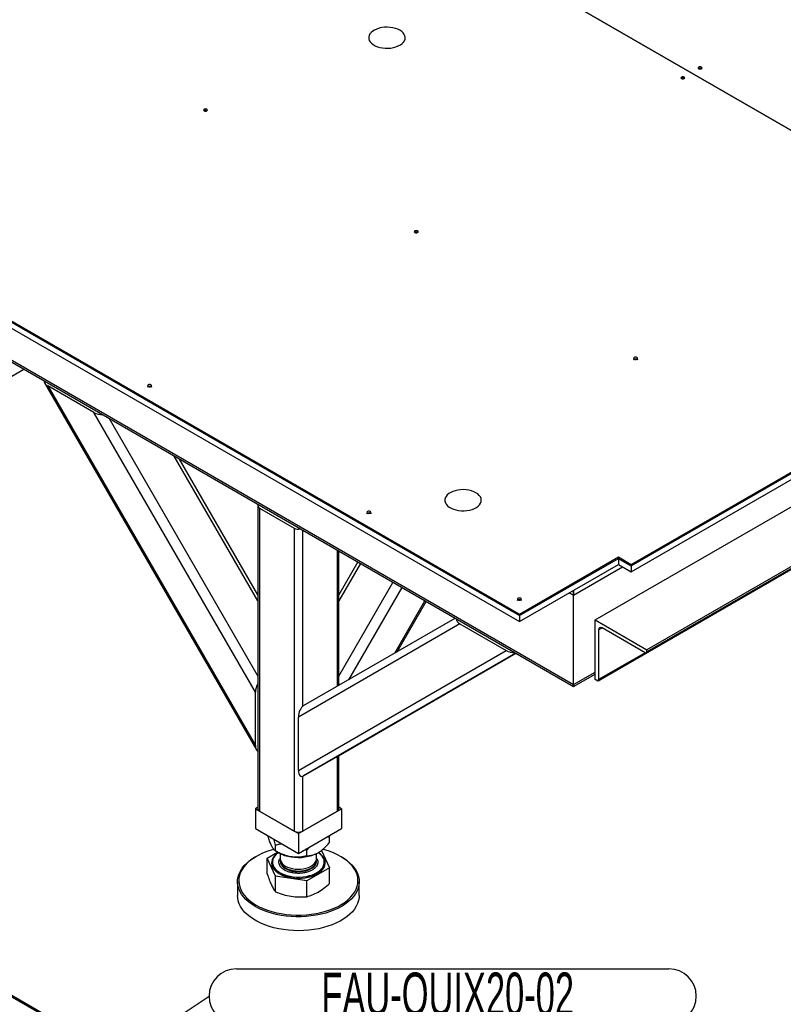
# Model space of a CAD drawing. Header units: millimetres. Extents: x 0 to 841, y 0 to 594.
# Tile 27 of 35: x 650 to 713, y 365 to 446. Entities that reach past the tile are written whole.
import ezdxf

# ---------------------------------------------------------------- set-up
doc = ezdxf.new("R2010")
doc.units = ezdxf.units.MM
doc.layers.add('NOTES', color=6, linetype='Continuous')
doc.layers.add('TRAIT-FORT', color=4, linetype='Continuous', lineweight=25)
doc.styles.add('SLDTEXTSTYLE5', font='TXT', dxfattribs={"width": 0.605})
doc.dimstyles.new('SLDDIMSTYLE2', dxfattribs={"dimtxt": 0.18, "dimasz": 1, "dimexe": 0, "dimexo": 0.0625, "dimgap": 0, "dimtad": 0, "dimtih": 1, "dimtoh": 1, "dimdec": 0, "dimrnd": 1e-09, "dimzin": 0, "dimdsep": 46, "dimtxsty": 'Standard', "dimblk1": 'DOT', "dimblk2": 'DOT', "dimsah": 1, "dimcen": 0.09, "dimadec": 0, "dimazin": 0, "dimtfac": 1, "dimtdec": 0, "dimtofl": 0, "dimtmove": 0, "dimatfit": 3, "dimldrblk": 'DOT', "dimfxl": 0, "dimfrac": 2, "dimtolj": 1, "dimtzin": 0, "dimarcsym": 0})

# ---------------------------------------------------------------- blocks, each defined once
blk = doc.blocks.new('SW_NOTE_6')
at = {"layer": 'NOTES', "color": 0}
for p, q in [((2.248, 2.248), (37.807, 2.248)), ((37.807, -2.248), (2.248, -2.248))]:
    blk.add_line(p, q, dxfattribs=at)
for centre, start, end in [((2.248, 0), 90, 270), ((37.807, 0), 270, 90)]:
    blk.add_arc(centre, 2.248, start, end, dxfattribs=at)
at = {"layer": 'NOTES', "color": 0, "insert": (19.618, 1.939), "char_height": 3.5, "attachment_point": 2, "style": 'SLDTEXTSTYLE5'}
blk.add_mtext('FAU-QUIX20-02', dxfattribs=at)
blk = doc.blocks.new('_Dot')
at = {"color": 0, "linetype": 'ByBlock', "lineweight": -2}
blk.add_line((-0.5, 0), (-1, 0), dxfattribs=at)
at = {"color": 0, "linetype": 'ByBlock', "const_width": 0.5}
blk.add_lwpolyline([(-0.25, 0, 1), (0.25, 0, 1)], format="xyb", close=True, dxfattribs=at)

msp = doc.modelspace()

# ---------------------------------------------------------------- linework, layer by layer
at = {"layer": 'TRAIT-FORT', "color": 4, "linetype": 'Continuous', "lineweight": 25}
for p, q in [((672.5927, 460.0944), (737.6465, 422.5397)), ((737.6466, 422.5397), (672.5928, 460.0945)), ((705.9399, 441.6681), (705.9465, 441.664)), ((704.5256, 440.8517), (704.5323, 440.8476)), ((618.8526, 438.3371), (690.9774, 396.7003)), ((665.2813, 438.1983), (665.2879, 438.1943)), ((618.8526, 437.8472), (690.9774, 396.2104)), ((626.9844, 433.7652), (690.9774, 396.8228)), ((626.9844, 433.6428), (690.9774, 396.7003)), ((623.3073, 432.6618), (695.4322, 391.025)), ((623.5145, 432.3731), (695.4322, 390.8558)), ((682.6053, 428.1973), (682.612, 428.1933)), ((697.2, 396.3323), (746.6975, 424.9066)), ((700.1698, 400.9049), (737.6465, 422.5397)), ((700.1698, 400.7824), (737.6465, 422.4172)), ((701.4012, 393.6282), (750.8987, 422.2025)), ((750.9401, 422.4574), (701.4426, 393.8831)), ((750.9401, 422.2941), (701.4426, 393.7198)), ((697.4414, 391.3415), (746.9389, 419.9158)), ((636.0352, 408.7407), (650.2433, 416.9428)), ((700.1698, 400.7824), (727.3934, 416.4982)), ((651.93, 415.8279), (669.3541, 385.6485)), ((652.1985, 415.583), (669.2762, 386.0036)), ((655.9985, 413.3893), (652.1985, 415.583)), ((700.1698, 400.2925), (727.3934, 416.0083)), ((669.2762, 390.3917), (655.9985, 413.3893)), ((657.2468, 412.8998), (669.4764, 391.7176)), ((669.4764, 397.9065), (662.6063, 409.8059)), ((669.4764, 398.4136), (663.0454, 409.5523)), ((669.4764, 405.7202), (669.4764, 380.8157)), ((669.6228, 405.5161), (672.4511, 403.8834)), ((669.6228, 405.5161), (669.6228, 380.6116)), ((672.4511, 403.8834), (672.4511, 378.9789)), ((673.1582, 403.7143), (673.1582, 389.232)), ((675.9865, 402.0816), (675.9865, 390.877)), ((676.1329, 390.9615), (676.1329, 401.9971)), ((677.6847, 401.1013), (676.1329, 398.4136)), ((677.9043, 400.9745), (676.1329, 397.9065)), ((690.9774, 396.8228), (699.1092, 401.5172)), ((690.9774, 396.7003), (699.1092, 401.3947)), ((690.9774, 396.2104), (699.1092, 400.9048)), ((699.1092, 401.5172), (700.1698, 400.9049)), ((699.1092, 401.5172), (699.1092, 401.3947)), ((699.1092, 401.3947), (700.1698, 400.7824)), ((699.1092, 401.3947), (699.1092, 400.9048)), ((699.1092, 400.9048), (700.1698, 400.2925)), ((700.1698, 400.9049), (700.1698, 400.7824)), ((700.1698, 400.7824), (700.1698, 400.2925)), ((695.4322, 398.3738), (699.4628, 400.7006)), ((676.1329, 391.7176), (680.5842, 399.4274)), ((681.3085, 399.0093), (676.9268, 391.42)), ((695.0786, 398.578), (695.4322, 398.3738)), ((695.4322, 398.3738), (695.4322, 398.7821)), ((695.4322, 398.7821), (695.4322, 398.3738)), ((695.4322, 391.025), (695.4322, 398.3738)), ((680.7274, 393.6147), (683.2087, 397.9123)), ((680.9182, 393.7249), (683.304, 397.8573)), ((690.9774, 396.8228), (690.9774, 396.7003)), ((690.9774, 396.7003), (690.9774, 396.2104)), ((686.0894, 396.0184), (672.8117, 388.3508)), ((673.236, 389.2886), (685.6895, 396.4802)), ((686.0894, 396.0184), (689.8894, 393.8247)), ((697.2, 391.4331), (697.2, 396.3323)), ((697.2, 396.3323), (701.4426, 393.8831)), ((697.4828, 395.5158), (697.7657, 395.6791)), ((697.4828, 395.5158), (697.4828, 391.4331)), ((701.3012, 393.6381), (697.7657, 395.6791)), ((672.8117, 383.9627), (689.8894, 393.8247)), ((690.6895, 393.5938), (673.236, 383.5148)), ((675.9159, 385.0619), (690.6899, 393.5935)), ((701.3018, 393.6378), (697.4828, 391.4331)), ((701.4426, 393.7198), (701.4426, 393.8831)), ((695.4322, 391.025), (697.2, 392.0455)), ((695.4322, 390.8558), (697.2, 391.8763)), ((697.3414, 391.3514), (697.2, 391.4331)), ((669.2762, 386.0036), (669.2762, 390.3917)), ((695.4322, 390.8558), (695.4322, 391.025)), ((695.4322, 391.025), (695.4322, 390.8558)), ((672.8117, 383.9627), (672.8117, 388.3508)), ((673.236, 383.5148), (675.9159, 385.0619)), ((675.9865, 385.1026), (675.9865, 380.6116)), ((676.1329, 380.8157), (676.1329, 385.1872)), ((618.1695, 383.4216), (674.738, 350.7653)), ((618.1695, 383.2991), (674.738, 350.6428)), ((673.1582, 383.4816), (673.1582, 378.9789)), ((669.4764, 380.9354), (669.2691, 380.8157)), ((669.2691, 380.8157), (669.2691, 379.1827)), ((669.2691, 380.8157), (672.8047, 378.7747)), ((669.6228, 380.6116), (672.4511, 378.9789)), ((672.8047, 378.7747), (676.3402, 380.8157)), ((673.1582, 378.9789), (675.9865, 380.6116)), ((676.3402, 380.8157), (676.1329, 380.9354)), ((676.3402, 380.8157), (676.3402, 379.1827)), ((669.2691, 379.1827), (672.8047, 377.1416)), ((672.8047, 377.1416), (676.3402, 379.1827)), ((672.8047, 378.7747), (672.8047, 377.1416)), ((675.37, 378.4953), (675.3388, 378.6046)), ((675.37, 378.0312), (675.37, 378.4953)), ((670.9266, 377.344), (671.178, 377.1988)), ((670.9267, 377.3439), (670.9267, 377.808)), ((673.492, 377.4112), (673.3744, 377.4705)), ((673.492, 377.4112), (673.7585, 377.6923)), ((673.492, 376.9471), (673.492, 377.4112)), ((674.7076, 377.3876), (675.37, 375.9606)), ((669.3393, 376.8957), (669.2686, 376.8549)), ((670.2393, 376.7542), (671.0937, 377.2475)), ((670.9267, 375.2733), (670.2393, 376.7542)), ((670.2393, 375.4604), (670.2393, 376.7542)), ((671.2592, 376.6618), (671.3047, 376.733)), ((671.3047, 377.131), (671.3047, 376.7085)), ((671.3047, 376.5539), (671.3047, 376.5044)), ((674.3032, 376.4667), (674.3047, 376.5044)), ((674.3047, 376.7085), (674.3047, 377.131)), ((674.3047, 376.5044), (674.3047, 376.5539)), ((676.3408, 376.8549), (676.27, 376.8957)), ((670.6697, 376.4228), (670.6697, 376.4146)), ((675.37, 375.9606), (673.492, 374.8765)), ((674.9397, 376.4146), (674.9397, 376.4228)), ((675.37, 374.6668), (675.37, 375.9606)), ((673.492, 374.8765), (670.9267, 375.2733)), ((670.9267, 373.9795), (670.9267, 375.2733)), ((673.492, 373.5826), (673.492, 374.8765)), ((667.8047, 374.8142), (667.8047, 373.671)), ((677.8047, 373.671), (677.8047, 374.8142)), ((636.5542, 372.6859), (674.81, 350.6013))]:
    msp.add_line(p, q, dxfattribs=at)
at = {"layer": 'TRAIT-FORT', "color": 4, "linetype": 'Continuous', "lineweight": 25, "flags": 128}
for points in [[(681.1487, 444.8183), (680.9744, 444.9046), (680.7793, 444.9745), (680.568, 445.0264), (680.3454, 445.0591), (680.1168, 445.0717), (679.8875, 445.0641), (679.663, 445.0364), (679.4484, 444.9892), (679.2487, 444.9236), (679.0688, 444.8413), (678.9128, 444.744), (678.7843, 444.6341), (678.6863, 444.5142), (678.6212, 444.3871), (678.5905, 444.2557), (678.5949, 444.1231), (678.6343, 443.9925), (678.7078, 443.8669), (678.8136, 443.7493), (678.9493, 443.6423), (679.1117, 443.5486), (679.297, 443.4702), (679.5008, 443.4092), (679.7184, 443.3667), (679.9446, 443.344), (680.1742, 443.3415), (680.4018, 443.3592), (680.622, 443.3968), (680.8298, 443.4533), (681.0201, 443.5275), (681.1886, 443.6176), (681.3313, 443.7214), (681.4448, 443.8367), (681.5266, 443.9606), (681.5746, 444.0902), (681.5878, 444.2225), (681.5658, 444.3545), (681.5092, 444.483), (681.4193, 444.605), (681.2982, 444.7176), (681.1487, 444.8183)], [(705.7136, 441.6599), (705.7655, 441.6399), (705.8267, 441.6329), (705.888, 441.6399), (705.9399, 441.6599), (705.9745, 441.6899), (705.9867, 441.7252), (705.9745, 441.7606), (705.9399, 441.7906), (705.888, 441.8106), (705.8267, 441.8176), (705.7655, 441.8106), (705.7136, 441.7906), (705.6789, 441.7606), (705.6667, 441.7252), (705.6789, 441.6899), (705.7136, 441.6599)], [(704.2994, 440.8435), (704.3513, 440.8235), (704.4125, 440.8165), (704.4737, 440.8235), (704.5256, 440.8435), (704.5603, 440.8735), (704.5725, 440.9088), (704.5603, 440.9442), (704.5256, 440.9742), (704.4737, 440.9942), (704.4125, 441.0012), (704.3513, 440.9942), (704.2994, 440.9742), (704.2647, 440.9442), (704.2525, 440.9088), (704.2647, 440.8735), (704.2994, 440.8435)], [(665.055, 438.1902), (665.1069, 438.1702), (665.1681, 438.1631), (665.2293, 438.1702), (665.2813, 438.1902), (665.3159, 438.2201), (665.3281, 438.2555), (665.3159, 438.2908), (665.2813, 438.3208), (665.2293, 438.3408), (665.1681, 438.3479), (665.1069, 438.3408), (665.055, 438.3208), (665.0203, 438.2908), (665.0081, 438.2555), (665.0203, 438.2201), (665.055, 438.1902)], [(682.3791, 428.1892), (682.431, 428.1692), (682.4922, 428.1621), (682.5534, 428.1692), (682.6053, 428.1892), (682.64, 428.2192), (682.6522, 428.2545), (682.64, 428.2899), (682.6053, 428.3198), (682.5534, 428.3398), (682.4922, 428.3469), (682.431, 428.3398), (682.3791, 428.3198), (682.3444, 428.2899), (682.3322, 428.2545), (682.3444, 428.2192), (682.3791, 428.1892)], [(700.4102, 417.78), (700.4622, 417.76), (700.5234, 417.753), (700.5846, 417.76), (700.6365, 417.78), (700.6712, 417.81), (700.6834, 417.8453), (700.6712, 417.8807), (700.6365, 417.9106), (700.5846, 417.9307), (700.5234, 417.9377), (700.4622, 417.9307), (700.4102, 417.9106), (700.3756, 417.8807), (700.3634, 417.8453), (700.3756, 417.81), (700.4102, 417.78)], [(700.3634, 417.7228), (700.3756, 417.7582), (700.4102, 417.7882), (700.4622, 417.8082), (700.5234, 417.8152), (700.5846, 417.8082), (700.6365, 417.7882)], [(700.6365, 417.7882), (700.6712, 417.7582), (700.6834, 417.7228)], [(660.4588, 415.5349), (660.5107, 415.5149), (660.5719, 415.5078), (660.6331, 415.5149), (660.685, 415.5349), (660.7197, 415.5648), (660.7319, 415.6002), (660.7197, 415.6355), (660.685, 415.6655), (660.6331, 415.6855), (660.5719, 415.6926), (660.5107, 415.6855), (660.4588, 415.6655), (660.4241, 415.6355), (660.4119, 415.6002), (660.4241, 415.5648), (660.4588, 415.5349)], [(660.4119, 415.4777), (660.4241, 415.5131), (660.4588, 415.543), (660.5107, 415.563), (660.5719, 415.5701), (660.6331, 415.563), (660.685, 415.543)], [(660.685, 415.543), (660.7197, 415.5131), (660.7319, 415.4777)], [(687.4066, 406.7941), (687.2323, 406.8803), (687.0372, 406.9503), (686.8259, 407.0022), (686.6033, 407.0348), (686.3747, 407.0475), (686.1454, 407.0399), (685.9209, 407.0122), (685.7063, 406.965), (685.5066, 406.8994), (685.3267, 406.8171), (685.1707, 406.7198), (685.0422, 406.6099), (684.9442, 406.49), (684.8791, 406.3629), (684.8484, 406.2315), (684.8528, 406.0989), (684.8922, 405.9683), (684.9657, 405.8427), (685.0715, 405.7251), (685.2072, 405.6181), (685.3696, 405.5244), (685.5549, 405.446), (685.7587, 405.3849), (685.9763, 405.3425), (686.2025, 405.3198), (686.4321, 405.3172), (686.6597, 405.335), (686.8799, 405.3725), (687.0877, 405.4291), (687.278, 405.5033), (687.4465, 405.5933), (687.5892, 405.6972), (687.7027, 405.8125), (687.7845, 405.9363), (687.8325, 406.066), (687.8457, 406.1983), (687.8237, 406.3303), (687.7671, 406.4588), (687.6772, 406.5808), (687.5561, 406.6934), (687.4066, 406.7941)], [(678.4899, 405.1257), (678.5418, 405.1057), (678.6031, 405.0986), (678.6643, 405.1057), (678.7162, 405.1257), (678.7509, 405.1557), (678.7631, 405.191), (678.7509, 405.2264), (678.7162, 405.2563), (678.6643, 405.2763), (678.6031, 405.2834), (678.5418, 405.2763), (678.4899, 405.2563), (678.4553, 405.2264), (678.4431, 405.191), (678.4553, 405.1557), (678.4899, 405.1257)], [(678.4431, 405.0685), (678.4553, 405.1039), (678.4899, 405.1338), (678.5418, 405.1539), (678.6031, 405.1609), (678.6643, 405.1539), (678.7162, 405.1338)], [(678.7162, 405.1338), (678.7509, 405.1039), (678.7631, 405.0685)], [(690.8643, 397.9821), (690.9162, 397.9621), (690.9774, 397.9551), (691.0387, 397.9621), (691.0906, 397.9821), (691.1253, 398.0121), (691.1374, 398.0474), (691.1253, 398.0828), (691.0906, 398.1127), (691.0387, 398.1328), (690.9774, 398.1398), (690.9162, 398.1328), (690.8643, 398.1127), (690.8296, 398.0828), (690.8174, 398.0474), (690.8296, 398.0121), (690.8643, 397.9821)], [(690.8174, 397.925), (690.8296, 397.9603), (690.8643, 397.9903), (690.9162, 398.0103), (690.9774, 398.0173), (691.0387, 398.0103), (691.0906, 397.9903)], [(691.0906, 397.9903), (691.1253, 397.9603), (691.1374, 397.925)], [(670.7819, 377.4723), (670.5677, 377.4126), (670.2061, 377.294), (669.8631, 377.1581), (669.5414, 377.006), (669.2431, 376.8386), (668.9706, 376.6572), (668.7256, 376.4632), (668.5101, 376.2578), (668.3255, 376.0427), (668.1731, 375.8193), (668.0541, 375.5892), (667.9694, 375.3541), (667.9195, 375.1157), (667.9048, 374.8758), (667.9254, 374.636), (667.9811, 374.398), (668.0716, 374.1637), (668.1962, 373.9346), (668.354, 373.7125), (668.5439, 373.4988), (668.7645, 373.2953), (669.0142, 373.1032), (669.2912, 372.9241), (669.5935, 372.7592), (669.9189, 372.6097), (670.2652, 372.4767), (670.6297, 372.361), (671.0099, 372.2637), (671.403, 372.1853), (671.8063, 372.1265), (672.2167, 372.0876)], [(672.2167, 372.0876), (672.6314, 372.0689), (673.0473, 372.0706), (673.4615, 372.0926), (673.8709, 372.1349), (674.2726, 372.197), (674.6638, 372.2786), (675.0416, 372.3791), (675.4033, 372.4977), (675.7462, 372.6335), (676.0679, 372.7857), (676.3662, 372.953), (676.6387, 373.1344), (676.8837, 373.3285), (677.0992, 373.5338), (677.2839, 373.749), (677.4362, 373.9724), (677.5552, 374.2025), (677.6399, 374.4375), (677.6898, 374.6759), (677.7045, 374.9159), (677.6839, 375.1557), (677.6282, 375.3936), (677.5377, 375.628), (677.4131, 375.8571), (677.2553, 376.0792), (677.0654, 376.2928), (676.8448, 376.4964), (676.5951, 376.6884), (676.3181, 376.8675), (676.0158, 377.0324), (675.6904, 377.182), (675.3441, 377.315), (674.9796, 377.4306), (674.8123, 377.4762)], [(672.2047, 371.9486), (671.7915, 371.9876), (671.3853, 372.0465), (670.9891, 372.1247), (670.6056, 372.2219), (670.2376, 372.3372), (669.8876, 372.4699), (669.558, 372.619), (669.2512, 372.7836), (668.9693, 372.9623), (668.7143, 373.1541), (668.4881, 373.3575), (668.2921, 373.5711), (668.1277, 373.7935), (667.9962, 374.023), (667.8983, 374.258), (667.8349, 374.497), (667.8064, 374.7382), (667.8129, 374.9799), (667.8544, 375.2205), (667.9307, 375.4582), (668.0411, 375.6913), (668.185, 375.9184), (668.3612, 376.1377), (668.5687, 376.3477), (668.8058, 376.5469), (669.071, 376.734), (669.2686, 376.8549)], [(671.1632, 377.2074), (671.0029, 377.0913), (670.8552, 376.9522), (670.7394, 376.8034), (670.6576, 376.6473), (670.611, 376.4864), (670.6004, 376.3234), (670.6261, 376.161), (670.6875, 376.0018), (670.7836, 375.8484), (670.913, 375.7034), (671.0734, 375.5691), (671.2622, 375.4478), (671.4764, 375.3414), (671.7124, 375.2517), (671.9663, 375.1801), (672.234, 375.1279)], [(671.1604, 377.209), (671.1426, 377.1964), (670.9849, 377.0673), (670.857, 376.9277), (670.7612, 376.7798), (670.6989, 376.626), (670.6712, 376.4688), (670.6785, 376.311), (670.7207, 376.1549), (670.7971, 376.0033), (670.9065, 375.8585), (671.0471, 375.723), (671.2165, 375.599), (671.412, 375.4886), (671.6304, 375.3934), (671.8681, 375.3152), (672.1211, 375.2551), (672.3853, 375.2143), (672.6565, 375.1932), (672.9301, 375.1924), (673.2016, 375.2117), (673.4666, 375.251), (673.7207, 375.3095), (673.9598, 375.3862), (674.1799, 375.48), (674.3775, 375.5893), (674.5492, 375.7122), (674.6922, 375.8468), (674.8043, 375.9909), (674.8836, 376.1421), (674.9287, 376.2979), (674.9389, 376.4557), (674.9141, 376.613), (674.8546, 376.7671), (674.7615, 376.9156), (674.6363, 377.056), (674.481, 377.1861), (674.4482, 377.2094)], [(671.3047, 376.7085), (671.3047, 376.703), (671.3237, 376.5709), (671.3775, 376.442), (671.4647, 376.3194), (671.5833, 376.2058), (671.7305, 376.1041), (671.903, 376.0165), (672.0965, 375.9452), (672.3067, 375.8917), (672.5285, 375.8574), (672.7568, 375.8431), (672.9862, 375.849), (673.2114, 375.8751), (673.427, 375.9207), (673.628, 375.9847), (673.8098, 376.0658), (673.968, 376.1619), (674.0989, 376.2708), (674.1995, 376.39), (674.2674, 376.5166), (674.301, 376.6478), (674.3047, 376.7085)], [(671.3047, 376.5539), (671.3062, 376.5152), (671.3339, 376.3836), (671.3962, 376.256), (671.4915, 376.1353), (671.6175, 376.0245), (671.7714, 375.9261), (671.9495, 375.8424), (672.1477, 375.7754), (672.3612, 375.7266), (672.5852, 375.6973), (672.8142, 375.688), (673.0431, 375.6989), (673.2664, 375.73), (673.4788, 375.7803), (673.6755, 375.8488), (673.8517, 375.9338), (674.0034, 376.0333), (674.127, 376.1451), (674.2196, 376.2664), (674.279, 376.3944), (674.3039, 376.5262), (674.3047, 376.5539)], [(671.3047, 376.5012), (671.3047, 376.4989), (671.3237, 376.3668), (671.3775, 376.2379), (671.4647, 376.1152), (671.5833, 376.0017), (671.7305, 375.9), (671.903, 375.8124), (672.0965, 375.7411), (672.3067, 375.6876), (672.5285, 375.6533), (672.7568, 375.6389), (672.9862, 375.6448), (673.2114, 375.6709), (673.427, 375.7165), (673.628, 375.7806), (673.8098, 375.8616), (673.968, 375.9577), (674.0989, 376.0667), (674.1995, 376.1858), (674.2674, 376.3125), (674.301, 376.4436), (674.3032, 376.4667)], [(676.3408, 376.8549), (676.5023, 376.7571), (676.771, 376.5717), (677.0118, 376.3739), (677.2231, 376.1652), (677.4035, 375.947), (677.5516, 375.7209), (677.6663, 375.4884), (677.747, 375.2512), (677.793, 375.0109), (677.8041, 374.7693), (677.78, 374.5279), (677.7211, 374.2886), (677.6276, 374.0529), (677.5004, 373.8226), (677.3402, 373.5993), (677.1482, 373.3844), (676.9257, 373.1796), (676.6743, 372.9863), (676.3958, 372.8058), (676.0921, 372.6393), (675.7653, 372.4882), (675.4178, 372.3533), (675.0519, 372.2357), (674.6703, 372.1362), (674.2756, 372.0555), (673.8705, 371.9941), (673.458, 371.9525), (673.0409, 371.931), (672.6222, 371.9297), (672.2047, 371.9486)], [(672.234, 375.1279), (672.511, 375.0959), (672.7929, 375.0845), (673.0749, 375.0941), (673.3526, 375.1244), (673.6212, 375.175), (673.8764, 375.245), (674.114, 375.3332), (674.3302, 375.4383), (674.5212, 375.5585), (674.6841, 375.6918), (674.8161, 375.836), (674.9151, 375.9887), (674.9795, 376.1476), (675.0081, 376.3098), (675.0006, 376.4729), (674.957, 376.6341), (674.878, 376.7907), (674.765, 376.9402), (674.6199, 377.0801), (674.4455, 377.2077)], [(670.6697, 376.4146), (670.6785, 376.3028), (670.7207, 376.1468), (670.7971, 375.9951), (670.9065, 375.8504), (671.0471, 375.7149), (671.2165, 375.5909), (671.412, 375.4804), (671.6304, 375.3852), (671.8681, 375.307), (672.1211, 375.247), (672.3853, 375.2061), (672.6565, 375.1851), (672.9301, 375.1842), (673.2016, 375.2036), (673.4666, 375.2428), (673.7207, 375.3013), (673.9598, 375.3781), (674.1799, 375.4718), (674.3775, 375.5811), (674.5492, 375.7041), (674.6922, 375.8387), (674.8043, 375.9828), (674.8836, 376.1339), (674.9287, 376.2897), (674.9397, 376.4146)], [(677.8047, 373.671), (677.7964, 373.5053), (677.7549, 373.2647), (677.6786, 373.027), (677.5682, 372.7939), (677.4243, 372.5668), (677.2481, 372.3475), (677.0407, 372.1375), (676.8035, 371.9383), (676.5383, 371.7512), (676.247, 371.5776), (675.9315, 371.4186), (675.594, 371.2755), (675.237, 371.1491), (674.8629, 371.0405), (674.4744, 370.9503), (674.0742, 370.8792), (673.665, 370.8276), (673.2499, 370.796), (672.8316, 370.7846), (672.4131, 370.7934), (671.9974, 370.8224), (671.5873, 370.8714), (671.1858, 370.9401), (670.7956, 371.0278), (670.4195, 371.1342), (670.0602, 371.2583), (669.7201, 371.3993), (669.4016, 371.5563), (669.107, 371.7281), (668.8383, 371.9135), (668.5975, 372.1113), (668.3862, 372.32), (668.2058, 372.5382), (668.0578, 372.7643), (667.943, 372.9968), (667.8623, 373.234), (667.8163, 373.4743), (667.8047, 373.671)]]:
    msp.add_lwpolyline(points, dxfattribs=at)
at = {"layer": 'TRAIT-FORT', "color": 4, "linetype": 'Continuous', "lineweight": 25}
for centre, radius, start, end in [((705.827, 441.4588), 0.2377, 61.666797, 120.336433), ((704.4128, 440.6424), 0.2377, 61.666797, 120.336435), ((665.1684, 437.9891), 0.2377, 61.666797, 120.336433), ((682.4925, 427.9881), 0.2377, 61.666797, 120.336432), ((669.6976, 405.7184), 0.2157, 151.450922, 249.719467), ((672.8057, 404.5705), 0.7732, 242.700889, 283.03031), ((697.6553, 395.5438), 0.1747, 50.796715, 189.214037), ((701.3564, 393.7058), 0.0873, 230.796715, 9.214037), ((697.3966, 391.4191), 0.0873, 230.796715, 9.214037), ((669.7266, 380.8407), 0.2515, 185.694799, 245.625342), ((675.8827, 380.8407), 0.2515, 294.374658, 354.305201), ((672.8047, 379.6613), 0.7685, 242.609672, 297.390328), ((672.5941, 379.7277), 2.8984, 240.754562, 262.372815), ((672.8086, 380.3344), 3.5306, 260.228903, 297.357175)]:
    msp.add_arc(centre, radius, start, end, dxfattribs=at)
for centre, major_axis, ratio, start_param, end_param in [((652.6228, 415.8279), (0.7279, -0.195), 0.5175895, 3.2203027, 4.2346924), ((656.4228, 413.6342), (0.7279, -0.195), 0.5175895, 4.2346924, 5.249082), ((686.5137, 396.2633), (0.7279, -0.195), 0.5175895, 3.2206953, 4.2346924), ((690.3137, 394.0696), (0.7279, -0.195), 0.5175895, 4.2346924, 5.2486894), ((669.7005, 390.6366), (0.195, 0.7279), 0.5176381, 1.0340351, 2.048378), ((675.9089, 390.6366), (-0.195, 0.7279), 0.5176381, 5.0827785, 5.2491502), ((673.236, 388.5957), (0.195, 0.7279), 0.5176381, 0.4775817, 2.048378), ((669.7005, 386.2485), (0.195, 0.7279), 0.5176381, 2.048378, 3.062721), ((673.236, 384.2076), (0.195, 0.7279), 0.5176381, 2.048378, 3.6191744)]:
    msp.add_ellipse(centre, major_axis=major_axis, ratio=ratio, start_param=start_param, end_param=end_param, dxfattribs=at)
for points, knots in [([(670.583, 377.7938), (670.577, 377.807), (670.5289, 377.9122), (670.4375, 378.1521), (670.3519, 378.4198), (670.3093, 378.5733), (670.3064, 378.5839)], [0, 0, 0, 0, 0.06343064, 0.50671152, 0.96605278, 1, 1, 1, 1]), ([(670.9267, 377.808), (670.8868, 377.9567), (670.8392, 378.134), (670.788, 378.2861), (670.7797, 378.3106)], [0, 0, 0, 0, 0.83881551, 1, 1, 1, 1]), ([(675.1203, 378.4784), (675.1294, 378.4801), (675.2156, 378.4959), (675.2971, 378.4956), (675.37, 378.4953)], [0, 0, 0, 0, 0.1060289, 1, 1, 1, 1]), ([(670.9267, 377.3439), (670.8864, 377.3721), (670.8124, 377.4238), (670.6965, 377.5701), (670.6212, 377.7186), (670.583, 377.7938)], [0, 0, 0, 0, 0.3707742, 0.6811819, 1, 1, 1, 1]), ([(671.4723, 377.9108), (671.3911, 377.9011), (671.204, 377.8787), (671.0269, 377.8336), (670.9267, 377.808)], [0, 0, 0, 0, 0.4342638, 1, 1, 1, 1]), ([(672.2094, 376.855), (672.0978, 376.8764), (671.8724, 376.9196), (671.5444, 377.0351), (671.2271, 377.1766), (671.0272, 377.288), (670.9267, 377.3439)], [0, 0, 0, 0, 0.2495779, 0.5043641, 0.7510469, 1, 1, 1, 1]), ([(674.431, 377.1986), (674.5127, 377.2499), (674.6777, 377.3535), (674.9178, 377.5569), (675.1501, 377.7834), (675.2964, 377.9484), (675.37, 378.0312)], [0, 0, 0, 0, 0.24957791, 0.50436411, 0.75104693, 1, 1, 1, 1]), ([(672.3905, 375.5306), (672.2976, 375.548), (672.1062, 375.584), (671.8412, 375.6782), (671.6024, 375.8034), (671.4092, 375.9577), (671.2744, 376.1314), (671.206, 376.3134), (671.1972, 376.4929), (671.2389, 376.6066), (671.2592, 376.6618)], [0, 0, 0, 0, 0.116516, 0.2400113, 0.3686408, 0.5, 0.6313592, 0.7599887, 0.883484, 1, 1, 1, 1]), ([(673.492, 376.9471), (673.3163, 376.906), (673.0502, 376.8437), (672.6691, 376.819), (672.4174, 376.8266), (672.2631, 376.8477), (672.2094, 376.855)], [0, 0, 0, 0, 0.43204542, 0.65434926, 0.87965336, 1, 1, 1, 1]), ([(674.3109, 376.7289), (674.3156, 376.7229), (674.3652, 376.6604), (674.4002, 376.5311), (674.4106, 376.3532), (674.3585, 376.1823), (674.2551, 376.02), (674.095, 375.8665), (673.8774, 375.7288), (673.6104, 375.6172), (673.3093, 375.5394), (672.9942, 375.4999), (672.6831, 375.4948), (672.4862, 375.5189), (672.3905, 375.5306)], [0, 0, 0, 0, 0.0098592, 0.1029159, 0.1922584, 0.2765517, 0.360845, 0.4501875, 0.5432443, 0.6382759, 0.7333074, 0.8263642, 0.9157067, 1, 1, 1, 1]), ([(673.492, 376.9471), (673.6207, 376.953), (673.8155, 376.962), (674.0944, 377.0395), (674.2787, 377.1145), (674.3917, 377.1769), (674.431, 377.1986)], [0, 0, 0, 0, 0.4320454, 0.6543493, 0.8796534, 1, 1, 1, 1]), ([(670.2393, 375.4604), (670.2952, 375.2932), (670.4078, 374.9559), (670.5243, 374.6876), (670.583, 374.5522)], [0, 0, 0, 0, 0.495458, 1, 1, 1, 1]), ([(670.583, 374.5522), (670.6406, 374.4366), (670.7571, 374.2027), (670.8698, 374.0544), (670.9267, 373.9795)], [0, 0, 0, 0, 0.49451073, 1, 1, 1, 1]), ([(674.431, 373.957), (674.5883, 374.0562), (674.9065, 374.257), (675.2144, 374.5292), (675.37, 374.6668)], [0, 0, 0, 0, 0.4945107, 1, 1, 1, 1]), ([(670.9267, 373.9795), (671.135, 373.9004), (671.5555, 373.7407), (671.9901, 373.656), (672.2094, 373.6133)], [0, 0, 0, 0, 0.495458, 1, 1, 1, 1]), ([(672.2094, 373.6133), (672.4243, 373.5885), (672.8589, 373.5384), (673.2795, 373.5678), (673.492, 373.5826)], [0, 0, 0, 0, 0.4945107, 1, 1, 1, 1]), ([(673.492, 373.5826), (673.6445, 373.6238), (673.9523, 373.7068), (674.2705, 373.8731), (674.431, 373.957)], [0, 0, 0, 0, 0.495458, 1, 1, 1, 1])]:
    msp.add_open_spline(points, degree=3, knots=knots, dxfattribs=at)

# ---------------------------------------------------------------- block references
at = {"layer": 'NOTES', "color": 211}
msp.add_blockref('SW_NOTE_6', (665.4632, 365.4038), dxfattribs=at)

# ---------------------------------------------------------------- leaders
msp.add_leader([(650.6147, 355.554), (665.4632, 365.4038)], dimstyle='SLDDIMSTYLE2', dxfattribs=at)

doc.saveas('drawing.dxf')
